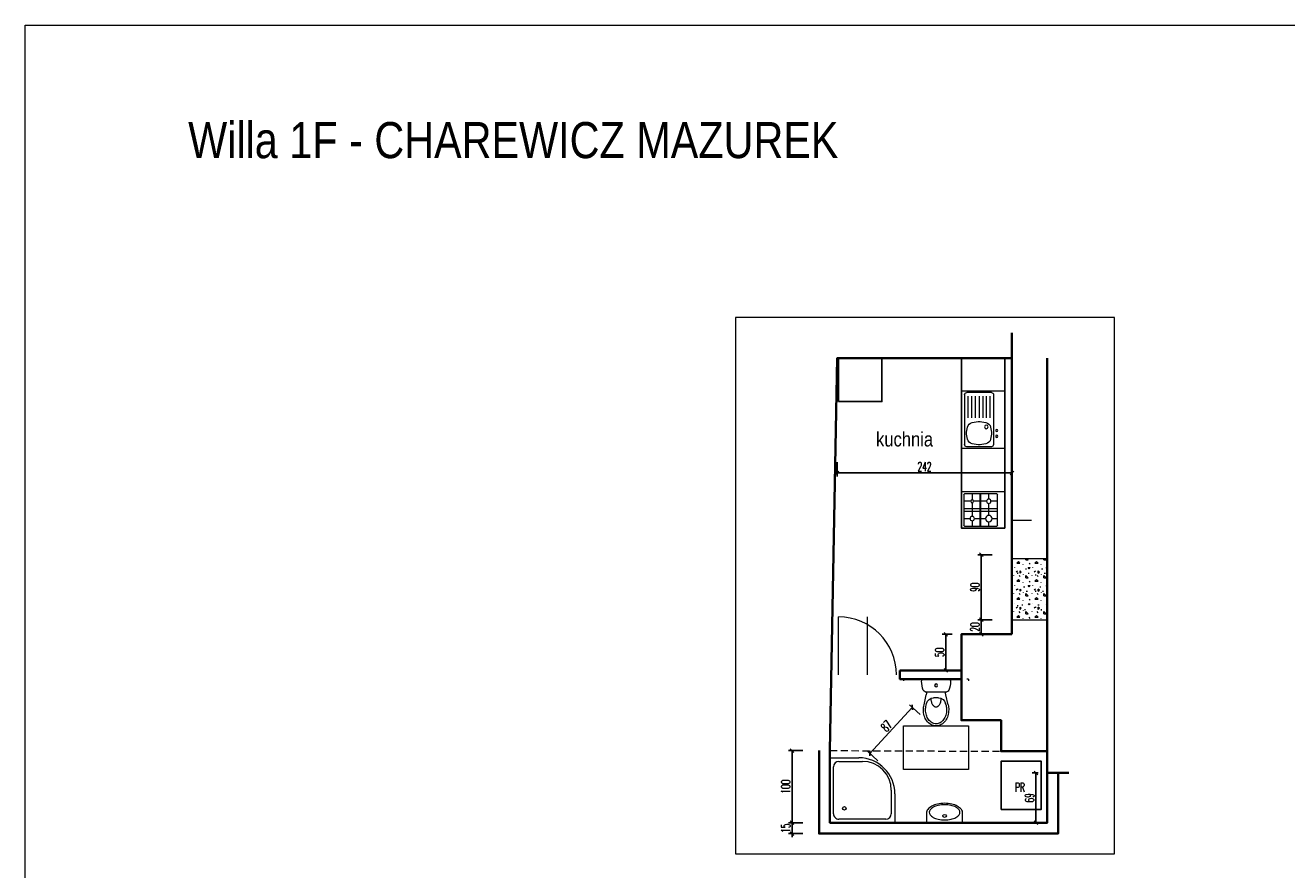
# Model space of a CAD drawing. Extents: x 33706 to 249013, y -74890 to 17912.
# Tile 37 of 256: x 65165 to 66911, y 15856 to 17025. Entities that reach past the tile are written whole.
import ezdxf
from ezdxf.lldxf.tags import DXFTag

# ---------------------------------------------------------------- set-up
doc = ezdxf.new("R2010")
doc.units = 0
doc.header["$MEASUREMENT"] = 0
doc.linetypes.add('1.0_0.5', pattern=[1.5, 1, -0.5])
doc.layers.add('__LT_konstrukcja', color=12, linetype='Continuous')
for name, color, linetype, lineweight in [('_stolarka', 1, 'Continuous', 13), ('A-ARM', 1, 'Continuous', 15), ('wymiar', 3, 'Continuous', 13)]:
    doc.layers.add(name, color=color, linetype=linetype, lineweight=lineweight)
doc.styles.add('Arial narrow', font='ARIALN.TTF')
doc.styles.add('SIMPLEX', font='SIMPLEX.shx', dxfattribs={"width": 0.6})
tags = doc.linetypes.add('HIDDEN', pattern=[0.375, 0.25, -0.125]).pattern_tags.tags
tags[6:7] = [DXFTag(74, 4), DXFTag(75, 0), DXFTag(340, '0'), DXFTag(46, 1.0), DXFTag(50, 0.0), DXFTag(44, 0.0), DXFTag(45, 0.0)]
tags[4:5] = [DXFTag(74, 4), DXFTag(75, 0), DXFTag(340, '0'), DXFTag(46, 1.0), DXFTag(50, 0.0), DXFTag(44, 0.0), DXFTag(45, 0.0)]
doc.dimstyles.new('1-50 cm', dxfattribs={"dimscale": 0.5, "dimtxt": 25, "dimasz": 10, "dimexe": 10, "dimexo": 25, "dimgap": 5, "dimtad": 1, "dimdec": 0, "dimdsep": 46, "dimtxsty": 'SIMPLEX', "dimblk": 'OBLIQUE', "dimcen": 0, "dimadec": 1, "dimazin": 0, "dimtfac": 0.028571, "dimtdec": 1, "dimtix": 1, "dimtmove": 1, "dimatfit": 2, "dimldrblk": 'DOT', "dimfxl": 30, "dimfxlon": 1, "dimtolj": 1, "dimlwe": -1, "dimarcsym": 0})

# ---------------------------------------------------------------- blocks, each defined once
blk = doc.blocks.new('wc')
at = {"layer": 'A-ARM', "color": 0}
for p, q in [((-16.7, 35.7), (-13.5, 21.9)), ((-13.8, 36.4), (-13.2, 33.7)), ((13.8, 36.4), (13.2, 33.7)), ((16.7, 35.7), (13.5, 21.9)), ((-15, 17.5), (15, 17.5)), ((3.4, 26), (-3.4, 26)), ((17.1, 0), (-17.1, 0))]:
    blk.add_line(p, q, dxfattribs=at)
at = {"layer": 'A-ARM', "color": 0, "linetype": 'HIDDEN', "lineweight": 13, "ltscale": 50}
blk.add_lwpolyline([(45, 65), (45, 125), (-45, 125), (-45, 65)], close=True, dxfattribs=at)
at = {"layer": 'A-ARM', "color": 0}
for points in [[(17.5, 42.5, 0.072039), (16.3, 50.8, 0.083339), (12.9, 57.8, 0.106661), (7.1, 63.1, 0.132138), (0, 65, 0.132138), (-7.1, 63.1, 0.106661), (-12.9, 57.8, 0.083339), (-16.3, 50.8, 0.072039), (-17.5, 42.5, 0.05824), (-16.7, 35.7, 0.083339)], [(14.5, 42.5, 0.072039), (13.4, 50, 0.083339), (10.5, 56, 0.106661), (5.6, 60.5, 0.132138), (0, 62, 0.132138), (-5.6, 60.5, 0.106661), (-10.5, 56, 0.083339), (-13.4, 50, 0.072039), (-14.5, 42.5, 0.05824), (-13.8, 36.4, 0.05824)], [(6.8, 26.6, 0.047502), (6.3, 31.2, 0.067446), (4.8, 35.2, 0.105232), (2.3, 38.2, 0.168531), (0, 39, 0.168531), (-2.3, 38.2, 0.105232), (-4.8, 35.2, 0.067446), (-6.3, 31.2, 0.047502), (-6.8, 26.6, 0.053598)], [(13.8, 36.4, 0.05824), (14.5, 42.5, 0.05824)], [(16.7, 35.7, 0.05824), (17.5, 42.5, 0.072039)]]:
    blk.add_lwpolyline(points, format="xyb", dxfattribs=at)
at = {"layer": 'A-ARM', "color": 0, "linetype": 'HIDDEN', "lineweight": 13, "ltscale": 50}
for points in [[(-45, 0), (-45, 2.5)], [(-42.5, 0), (-45, 0)], [(45, 0), (42.5, 0)], [(45, 0), (45, 2.5)]]:
    blk.add_lwpolyline(points, dxfattribs=at)
at = {"layer": 'A-ARM', "color": 0}
blk.add_circle((0, 8.8), 1.96, dxfattribs=at)
for centre, radius, start, end in [((-15, 14.5), 3, 90, 159.6583), ((-33, 17.4), 20, 0.3283, 13.0047), ((-3.4, 36), 10, 193.0047, 270), ((3.4, 36), 10, 270, 346.9953), ((33, 17.4), 20, 166.9953, 179.6717), ((15, 14.5), 3, 20.3417, 90), ((16.9, 2.7), 37, 159.6583, 179.4624), ((-17.1, 3), 3, 179.4624, 270), ((17.1, 3), 3, 270, 0.5376), ((-16.9, 2.7), 37, 0.5376, 20.3417)]:
    blk.add_arc(centre, radius, start, end, dxfattribs=at)
blk = doc.blocks.new('_arm_brodzik owal 90')
at = {"layer": 'A-ARM', "color": 0}
for p, q in [((-40, 90), (0, 90)), ((0, 90), (0, 0)), ((-45, 85), (-12.5, 85)), ((-5, 77.5), (-5, 12.5)), ((-90, 0), (-90, 40)), ((-85, 12.5), (-85, 45)), ((0, 0), (-90, 0)), ((-12.5, 5), (-77.5, 5))]:
    blk.add_line(p, q, dxfattribs=at)
blk.add_circle((-20, 20), 2.5, dxfattribs=at)
for centre, radius, start, end in [((-40, 40), 50, 90, 180), ((-45, 45), 40, 90, 180), ((-12.5, 77.5), 7.5, 0, 90), ((-77.5, 12.5), 7.5, 180, 270), ((-12.5, 12.5), 7.5, 270, 0)]:
    blk.add_arc(centre, radius, start, end, dxfattribs=at)
blk = doc.blocks.new('_arm_umywalka')
at = {"layer": 'A-ARM', "color": 0}
for p, q in [((-20, 13.5), (-20, 0)), ((-20, 0), (20, 0)), ((20, 0), (20, 13.5))]:
    blk.add_line(p, q, dxfattribs=at)
blk.add_lwpolyline([(20, 13.5, 0.138474), (18.6, 18.4, 0.107069), (14.1, 23, 0.080452), (8, 25.9, 0.068264), (0, 27, 0.068264), (-8, 25.9, 0.080452), (-14.1, 23, 0.107069), (-18.6, 18.4, 0.138474), (-20, 13.5, 0.138474)], format="xyb", dxfattribs=at)
blk.add_lwpolyline([(-17, 14.5, 0.138474), (-16.1, 11.2, 0.107069), (-12.5, 7.4, 0.080452), (-7.1, 5, 0.068264), (0, 4, 0.068264), (7.1, 5, 0.080452), (12.5, 7.4, 0.107069), (16.1, 11.2, 0.138474), (17, 14.5, 0.138474), (16.1, 17.8, 0.107069), (12.5, 21.6, 0.080452), (7.1, 24, 0.068264), (0, 25, 0.068264), (-7.1, 24, 0.080452), (-12.5, 21.6, 0.107069), (-16.1, 17.8, 0.138474)], format="xyb", close=True, dxfattribs=at)
blk.add_circle((0, 9.5), 2, dxfattribs=at)
blk = doc.blocks.new('_OBLIQUE')
at = {"color": 0, "linetype": 'ByBlock', "lineweight": -2}
for p, q in [((-0.5, -0.5), (0.5, 0.5)), ((0, 0), (0, 0))]:
    blk.add_line(p, q, dxfattribs=at)
blk = doc.blocks.new('*D10720')
at = {"layer": '__LT_konstrukcja', "color": 0, "lineweight": -2, "ltscale": 50}
blk.add_line((66392.8, 16080.6), (66334.1, 16016.9), dxfattribs=at)
at = {"layer": '__LT_konstrukcja', "color": 0, "ltscale": 50}
for p, q in [((66403.7, 16070.5), (66389.2, 16083.9)), ((66345, 16006.8), (66330.4, 16020.3))]:
    blk.add_line(p, q, dxfattribs=at)
at = {"layer": 'DEFPOINTS', "color": 0, "lineweight": 18, "ltscale": 50}
for p in [(66412.9, 16062), (66334.1, 16016.9), (66354.2, 15998.4)]:
    blk.add_point(p, dxfattribs=at)
at = {"layer": '__LT_konstrukcja', "color": 0, "lineweight": -2, "ltscale": 50, "xscale": 5, "yscale": 5, "zscale": 5}
for p, rotation in [((66392.8, 16080.6), 47.2959711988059), ((66334.1, 16016.9), 227.2959711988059)]:
    blk.add_blockref('_OBLIQUE', p, dxfattribs=dict(at, rotation=rotation))
at = {"layer": '__LT_konstrukcja', "color": 0, "lineweight": 18, "ltscale": 50, "insert": (66357, 16054.7), "char_height": 12.5, "attachment_point": 5, "rotation": 47.296, "style": 'SIMPLEX'}
blk.add_mtext('\\A1;87', dxfattribs=at)
blk = doc.blocks.new('_Dot')
at = {"color": 0, "lineweight": -2}
blk.add_line((-0.5, 0), (-1, 0), dxfattribs=at)
at = {"color": 0, "const_width": 0.5}
blk.add_lwpolyline([(-0.25, 0, 1), (0.25, 0, 1)], format="xyb", close=True, dxfattribs=at)
blk = doc.blocks.new('*D10721')
at = {"layer": '__LT_konstrukcja', "color": 0, "ltscale": 50}
for p, q in [((66241.5, 16020.8), (66221.5, 16020.8)), ((66241.5, 15920.8), (66221.5, 15920.8))]:
    blk.add_line(p, q, dxfattribs=at)
at = {"layer": '__LT_konstrukcja', "color": 0, "lineweight": -2, "ltscale": 50}
blk.add_line((66226.5, 16020.8), (66226.5, 15920.8), dxfattribs=at)
at = {"layer": 'DEFPOINTS', "color": 0, "lineweight": 18, "ltscale": 50}
for p in [(66278.8, 16020.8), (66226.5, 15920.8), (66278.8, 15920.8)]:
    blk.add_point(p, dxfattribs=at)
at = {"layer": '__LT_konstrukcja', "color": 0, "lineweight": -2, "ltscale": 50, "xscale": 5, "yscale": 5, "zscale": 5}
for p, rotation in [((66226.5, 16020.8), 90.00001125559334), ((66226.5, 15920.8), 270.0000112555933)]:
    blk.add_blockref('_OBLIQUE', p, dxfattribs=dict(at, rotation=rotation))
at = {"layer": '__LT_konstrukcja', "color": 0, "lineweight": 18, "ltscale": 50, "insert": (66217.7, 15970.8), "char_height": 12.5, "attachment_point": 5, "rotation": 90, "style": 'SIMPLEX'}
blk.add_mtext('\\A1;100', dxfattribs=at)
blk = doc.blocks.new('*D10722')
at = {"layer": '__LT_konstrukcja', "color": 0, "ltscale": 50}
for p, q in [((66567.3, 15989.8), (66559, 15989.8)), ((66567.3, 15920.8), (66559, 15920.8))]:
    blk.add_line(p, q, dxfattribs=at)
at = {"layer": '__LT_konstrukcja', "color": 0, "lineweight": -2, "ltscale": 50}
blk.add_line((66564, 15989.8), (66564, 15920.8), dxfattribs=at)
at = {"layer": 'DEFPOINTS', "color": 0, "lineweight": 18, "ltscale": 50}
for p in [(66579.8, 15989.8), (66564, 15920.8), (66579.8, 15920.8)]:
    blk.add_point(p, dxfattribs=at)
at = {"layer": '__LT_konstrukcja', "color": 0, "lineweight": -2, "ltscale": 50, "xscale": 5, "yscale": 5, "zscale": 5}
for p, rotation in [((66564, 15989.8), 90), ((66564, 15920.8), 270)]:
    blk.add_blockref('_OBLIQUE', p, dxfattribs=dict(at, rotation=rotation))
at = {"layer": '__LT_konstrukcja', "color": 0, "lineweight": 18, "ltscale": 50, "insert": (66555.2, 15955.3), "char_height": 12.5, "attachment_point": 5, "rotation": 90, "style": 'SIMPLEX'}
blk.add_mtext('\\A1;69', dxfattribs=at)
blk = doc.blocks.new('*D10727')
at = {"layer": '__LT_konstrukcja', "color": 0, "ltscale": 50}
for p, q in [((66241.5, 15920.8), (66221.5, 15920.8)), ((66241.5, 15905.8), (66221.5, 15905.8))]:
    blk.add_line(p, q, dxfattribs=at)
at = {"layer": '__LT_konstrukcja', "color": 0, "lineweight": -2, "ltscale": 50}
for p, q in [((66226.5, 15920.8), (66226.5, 15925.8)), ((66226.5, 15920.8), (66226.5, 15905.8)), ((66226.5, 15905.8), (66226.5, 15900.8))]:
    blk.add_line(p, q, dxfattribs=at)
at = {"layer": 'DEFPOINTS', "color": 0, "lineweight": 18, "ltscale": 50}
for p in [(66278.8, 15920.8), (66226.5, 15905.8), (66263.8, 15905.8)]:
    blk.add_point(p, dxfattribs=at)
at = {"layer": '__LT_konstrukcja', "color": 0, "lineweight": -2, "ltscale": 50, "xscale": 5, "yscale": 5, "zscale": 5}
for p, rotation in [((66226.5, 15920.8), 270.0000121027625), ((66226.5, 15905.8), 90.00001210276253)]:
    blk.add_blockref('_OBLIQUE', p, dxfattribs=dict(at, rotation=rotation))
at = {"layer": '__LT_konstrukcja', "color": 0, "lineweight": 18, "ltscale": 50, "insert": (66217.7, 15913.3), "char_height": 12.5, "attachment_point": 5, "rotation": 90, "style": 'SIMPLEX'}
blk.add_mtext('\\A1;15', dxfattribs=at)
blk = doc.blocks.new('*D10719')
at = {"layer": '__LT_konstrukcja', "color": 0, "ltscale": 50}
for p, q in [((66503.4, 16291.8), (66483.4, 16291.8)), ((66503.4, 16201.8), (66483.4, 16201.8))]:
    blk.add_line(p, q, dxfattribs=at)
at = {"layer": '__LT_konstrukcja', "color": 0, "lineweight": -2, "ltscale": 50}
blk.add_line((66488.4, 16201.8), (66488.4, 16291.8), dxfattribs=at)
at = {"layer": 'DEFPOINTS', "color": 0, "lineweight": 18, "ltscale": 50}
for p in [(66488.4, 16291.8), (66530.8, 16291.8), (66530.8, 16201.8)]:
    blk.add_point(p, dxfattribs=at)
at = {"layer": '__LT_konstrukcja', "color": 0, "lineweight": -2, "ltscale": 50, "xscale": 5, "yscale": 5, "zscale": 5}
for p, rotation in [((66488.4, 16291.8), 90), ((66488.4, 16201.8), 270)]:
    blk.add_blockref('_OBLIQUE', p, dxfattribs=dict(at, rotation=rotation))
at = {"layer": '__LT_konstrukcja', "color": 0, "lineweight": 18, "ltscale": 50, "insert": (66479.6, 16246.8), "char_height": 12.5, "attachment_point": 5, "rotation": 90, "style": 'SIMPLEX'}
blk.add_mtext('\\A1;90', dxfattribs=at)
blk = doc.blocks.new('dr100_uniwersalne')
at = {"layer": '_stolarka', "color": 0, "linetype": 'ByBlock', "ltscale": 50}
blk.add_line((50, 0), (50, 100), dxfattribs=at)
blk.add_lwpolyline([(0, 0), (0, 100)], dxfattribs=at)
blk.add_arc((0, 0), 100, 0, 90, dxfattribs=at)
blk = doc.blocks.new('*D10723')
at = {"layer": '__LT_konstrukcja', "color": 0, "ltscale": 50}
for p, q in [((66503.4, 16201.8), (66483.4, 16201.8)), ((66503.4, 16181.8), (66483.4, 16181.8))]:
    blk.add_line(p, q, dxfattribs=at)
at = {"layer": '__LT_konstrukcja', "color": 0, "lineweight": -2, "ltscale": 50}
blk.add_line((66488.4, 16181.8), (66488.4, 16201.8), dxfattribs=at)
at = {"layer": 'DEFPOINTS', "color": 0, "lineweight": 18, "ltscale": 50}
for p in [(66488.4, 16201.8), (66530.8, 16201.8), (66530.8, 16181.8)]:
    blk.add_point(p, dxfattribs=at)
at = {"layer": '__LT_konstrukcja', "color": 0, "lineweight": -2, "ltscale": 50, "xscale": 5, "yscale": 5, "zscale": 5}
for p, rotation in [((66488.4, 16201.8), 90), ((66488.4, 16181.8), 270)]:
    blk.add_blockref('_OBLIQUE', p, dxfattribs=dict(at, rotation=rotation))
at = {"layer": '__LT_konstrukcja', "color": 0, "lineweight": 18, "ltscale": 50, "insert": (66479.6, 16191.8), "char_height": 12.5, "attachment_point": 5, "rotation": 90, "style": 'SIMPLEX'}
blk.add_mtext('\\A1;20', dxfattribs=at)
blk = doc.blocks.new('_arm_kuchenka')
at = {"layer": 'A-ARM'}
for p, q in [((0, 60), (50, 60)), ((0, 0), (0, 60)), ((2.5, 11), (2.5, 55.5)), ((3.5, 56.5), (46.5, 56.5)), ((13, 47), (13, 56.5)), ((23.5, 10), (23.5, 56.5)), ((26.5, 56.5), (26.5, 10)), ((37, 56.5), (37, 48)), ((47.5, 55.5), (47.5, 11)), ((50, 60), (50, 5)), ((2.5, 45), (11, 45)), ((13, 25), (13, 43)), ((15, 45), (34, 45)), ((37, 42), (37, 26.5)), ((40, 45), (47.5, 45)), ((47.5, 34), (2.5, 34)), ((2.5, 33.5), (47.5, 33.5)), ((10, 22), (2.5, 22)), ((13, 10), (13, 19)), ((32.5, 22), (16, 22)), ((37, 17.5), (37, 10)), ((47.5, 22), (41.5, 22)), ((50, 0), (0, 0)), ((46.5, 10), (3.5, 10)), ((50, 5), (50, 0)), ((50, 5), (50, 5))]:
    blk.add_line(p, q, dxfattribs=at)
for centre, radius in [((13, 45), 2), ((37, 45), 3), ((13, 22), 3), ((37, 22), 4.5)]:
    blk.add_circle(centre, radius, dxfattribs=at)
for centre, start, end in [((3.5, 55.5), 90, 180), ((46.5, 55.5), 0, 90), ((3.5, 11), 180, 270), ((46.5, 11), 270, 0)]:
    blk.add_arc(centre, 1, start, end, dxfattribs=at)
blk = doc.blocks.new('_arm_zlewozmywak 1-kom')
at = {"layer": 'A-ARM'}
for p, q in [((80, 60), (0, 60)), ((0, 60), (0, 0)), ((80, 0), (80, 60)), ((2.5, 41.5), (2.5, 7.5)), ((74.5, 44.5), (5.5, 44.5)), ((19.8, 41.7), (13, 40.5)), ((29.5, 40.5), (22.7, 41.7)), ((72.5, 39.5), (42.5, 39.5)), ((77.5, 41.5), (77.5, 7.5)), ((6.6, 34), (5.2, 25.8)), ((5.2, 23.2), (6.6, 15)), ((37.3, 25.8), (35.9, 34)), ((35.9, 15), (37.3, 23.2)), ((36.2, 32.6), (36.2, 32.6)), ((72.5, 34.5), (42.5, 34.5)), ((72.5, 29.5), (42.5, 29.5)), ((72.5, 24.5), (42.5, 24.5)), ((42.5, 19.5), (72.5, 19.5)), ((0, 0), (80, 0)), ((74.5, 4.5), (5.5, 4.5)), ((13, 8.5), (19.8, 7.3)), ((22.7, 7.3), (29.5, 8.5)), ((42.5, 14.5), (72.5, 14.5)), ((42.5, 9.5), (72.5, 9.5))]:
    blk.add_line(p, q, dxfattribs=at)
for centre, radius in [((17, 49), 1.5), ((25, 49), 1.5), ((30, 34.5), 2.5)]:
    blk.add_circle(centre, radius, dxfattribs=at)
for centre, radius, start, end in [((5.5, 41.5), 3, 90, 180), ((14.5, 32.6), 8, 100.3048, 170.5377), ((21.2, 33.9), 8, 79.6952, 100.3048), ((28, 32.6), 8, 9.4623, 79.6952), ((74.5, 41.5), 3, 0, 90), ((13.1, 24.5), 8, 170.5377, 189.4623), ((28.3, 31.2), 8, 9.4601, 9.4623), ((29.4, 24.5), 8, 350.5377, 9.4623), ((5.5, 7.5), 3, 180, 270), ((14.5, 16.4), 8, 189.4623, 259.6952), ((21.2, 15.1), 8, 259.6952, 280.3048), ((28, 16.4), 8, 280.3048, 350.5377), ((74.5, 7.5), 3, 270, 0)]:
    blk.add_arc(centre, radius, start, end, dxfattribs=at)
blk = doc.blocks.new('*D10725')
at = {"layer": '__LT_konstrukcja', "color": 0, "ltscale": 50}
for p, q in [((66288.8, 16420.1), (66288.8, 16400.1)), ((66530.8, 16420.1), (66530.8, 16400.1))]:
    blk.add_line(p, q, dxfattribs=at)
at = {"layer": '__LT_konstrukcja', "color": 0, "lineweight": -2, "ltscale": 50}
blk.add_line((66288.8, 16405.1), (66530.8, 16405.1), dxfattribs=at)
at = {"layer": 'DEFPOINTS', "color": 0, "lineweight": 18, "ltscale": 50}
for p in [(66288.8, 16563.8), (66530.8, 16563.8), (66530.8, 16405.1)]:
    blk.add_point(p, dxfattribs=at)
at = {"layer": '__LT_konstrukcja', "color": 0, "lineweight": -2, "ltscale": 50, "xscale": 5, "yscale": 5, "zscale": 5, "rotation": 180}
blk.add_blockref('_OBLIQUE', (66288.8, 16405.1), dxfattribs=at)
at = {"layer": '__LT_konstrukcja', "color": 0, "lineweight": -2, "ltscale": 50, "xscale": 5, "yscale": 5, "zscale": 5}
blk.add_blockref('_OBLIQUE', (66530.8, 16405.1), dxfattribs=at)
at = {"layer": '__LT_konstrukcja', "color": 0, "lineweight": 18, "ltscale": 50, "insert": (66409.8, 16413.9), "char_height": 12.5, "attachment_point": 5, "style": 'SIMPLEX'}
blk.add_mtext('\\A1;242', dxfattribs=at)
blk = doc.blocks.new('*D10729')
at = {"layer": '__LT_konstrukcja', "color": 0, "ltscale": 50}
for p, q in [((66448.3, 16181.8), (66434.3, 16181.8)), ((66448.3, 16131.8), (66434.3, 16131.8))]:
    blk.add_line(p, q, dxfattribs=at)
at = {"layer": '__LT_konstrukcja', "color": 0, "lineweight": -2, "ltscale": 50}
blk.add_line((66439.3, 16181.8), (66439.3, 16131.8), dxfattribs=at)
at = {"layer": 'DEFPOINTS', "color": 0, "lineweight": 18, "ltscale": 50}
for p in [(66460.8, 16181.8), (66439.3, 16131.8), (66460.8, 16131.8)]:
    blk.add_point(p, dxfattribs=at)
at = {"layer": '__LT_konstrukcja', "color": 0, "lineweight": -2, "ltscale": 50, "xscale": 5, "yscale": 5, "zscale": 5}
for p, rotation in [((66439.3, 16181.8), 90), ((66439.3, 16131.8), 270)]:
    blk.add_blockref('_OBLIQUE', p, dxfattribs=dict(at, rotation=rotation))
at = {"layer": '__LT_konstrukcja', "color": 0, "lineweight": 18, "ltscale": 50, "insert": (66430.6, 16156.8), "char_height": 12.5, "attachment_point": 5, "rotation": 90, "style": 'SIMPLEX'}
blk.add_mtext('\\A1;50', dxfattribs=at)

msp = doc.modelspace()

# ---------------------------------------------------------------- hatches: boundary and pattern name
at = {"layer": '__LT_konstrukcja', "lineweight": 18, "ltscale": 50}
h = msp.add_hatch(dxfattribs=at)
h.set_pattern_fill('CONCRE', color=8, scale=25, style=0)
h.set_pattern_definition([(0, (0, 1910), (25, 25), [3.125, -21.875]), (90, (0, 1910), (-25, 25), [3.125, -21.875]), (135, (3.125, 1910), (-25, 0), [4.4194175, -30.9359225]), (0, (3.125, 1924.062), (25, 25), [3.125, -21.875]), (45, (4.688, 1922.5), (0, 25), [2.2097075, -33.14563]), (135, (4.688, 1922.5), (-25, 0), [2.2097075, -33.14563]), (0, (12.5, 1930.312), (25, 25), [4.4194175, -20.5805825]), (45, (12.5, 1930.312), (0, 25), [3.125, -32.23034]), (135, (16.92, 1930.312), (-25, 0), [3.125, -32.23034]), (90, (17.188, 1916.25), (-25, 25), [3.125, -21.875]), (45, (17.188, 1916.25), (0, 25), [2.2097075, -33.14563]), (135, (18.75, 1917.812), (-25, 0), [2.2097075, -33.14563]), (0, (3.125, 1916.25), (25, 25), [1.5625, -20.9375]), (0, (21.875, 1922.5), (25, 25), [1.5625, -20.9375]), (90, (14.062, 1925.625), (-25, 25), [1.5625, -20.9375]), (135, (17.188, 1911.562), (-25, 0), [2.2097075, -33.14563]), (135, (6.25, 1928.75), (-25, 0), [2.2097075, -33.14563]), (45, (11.719, 1918.203), (0, 25), [2.2097075, -33.14563]), (90, (8.594, 1913.125), (-25, 25), [0.390625, -24.609375]), (90, (9.766, 1923.672), (-25, 25), [0.390625, -24.609375]), (90, (21.484, 1927.969), (-25, 25), [0.390625, -24.609375]), (90, (21.875, 1914.688), (-25, 25), [0.390625, -24.609375])])
h.paths.add_polyline_path([(66530.8, 16286.8), (66530.8, 16201.8), (66579.8, 16201.8), (66579.8, 16286.8)])

# ---------------------------------------------------------------- linework, layer by layer
msp.add_line((66530.8, 16339.8), (66557.8, 16339.8), dxfattribs=at)
at = {"layer": '__LT_konstrukcja', "color": 8, "lineweight": 18, "ltscale": 50}
for p, q in [((66530.8, 16286.8), (66580.8, 16286.8)), ((66530.8, 16201.8), (66580.8, 16201.8))]:
    msp.add_line(p, q, dxfattribs=at)
at = {"layer": '__LT_konstrukcja', "linetype": '1.0_0.5', "lineweight": 18, "ltscale": 10}
msp.add_line((66278.8, 16020.8), (66515.8, 16019.8), dxfattribs=at)
at = {"layer": '__LT_konstrukcja', "lineweight": 18, "ltscale": 50}
for points in [[(65164.8, 17024.8), (68657.8, 17024.8), (68657.8, 12299.5), (65164.8, 12299.5)], [(66147.9, 15877.9), (66672.9, 15877.9), (66672.9, 16620.4), (66147.9, 16620.4)]]:
    msp.add_lwpolyline(points, close=True, dxfattribs=at)
msp.add_lwpolyline([(66530.8, 16563.8), (66530.8, 16339.8)], dxfattribs=at)
at = {"layer": 'A-ARM', "lineweight": 25, "ltscale": 50}
for points in [[(66290.8, 16503.8), (66350.8, 16503.8), (66350.8, 16563.8), (66290.8, 16563.8)], [(66460.8, 16563.8), (66520.8, 16563.8), (66520.8, 16328.8), (66460.8, 16328.8)], [(66516.1, 15939.2), (66571.1, 15939.2), (66571.1, 16006.2), (66516.1, 16006.2)]]:
    msp.add_lwpolyline(points, close=True, dxfattribs=at)
at = {"layer": 'wymiar', "lineweight": 40, "ltscale": 50}
for points in [[(66278.8, 16020.8), (66288.8, 16563.8), (66530.8, 16563.8), (66530.8, 16598.8)], [(66530.8, 16563.8), (66530.8, 16181.8)], [(66579.8, 16563.8), (66579.8, 16019.8)], [(66530.8, 16181.8), (66460.8, 16181.8), (66460.8, 16062.8), (66515.8, 16062.8), (66515.8, 16019.8), (66579.8, 16019.8), (66579.8, 15989.8), (66609.8, 15989.8)]]:
    msp.add_lwpolyline(points, dxfattribs=at)
at = {"layer": 'wymiar', "color": 12, "lineweight": 35, "ltscale": 50}
msp.add_lwpolyline([(66375.8, 16131.8), (66460.8, 16131.8), (66460.8, 16119.8), (66375.8, 16119.8)], close=True, dxfattribs=at)
for points in [[(66594.8, 15989.8), (66594.8, 15905.8), (66263.8, 15905.8), (66263.8, 16020.8)], [(66579.8, 15989.8), (66579.8, 15920.8), (66278.8, 15920.8), (66278.8, 16020.8)]]:
    msp.add_lwpolyline(points, dxfattribs=at)

# ---------------------------------------------------------------- block references
at = {"layer": '_stolarka', "lineweight": 35, "xscale": 0.8, "yscale": 0.8, "zscale": 0.8, "rotation": 359.9999999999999}
msp.add_blockref('dr100_uniwersalne', (66290.9, 16125.8), dxfattribs=at)
at = {"layer": 'A-ARM', "xscale": -1}
for name, p, rotation in [('_arm_zlewozmywak 1-kom', (66460.8, 16438.8), 270.0000000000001), ('wc', (66425.8, 16119.8), 179.9999999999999)]:
    msp.add_blockref(name, p, dxfattribs=dict(at, rotation=rotation))
at = {"layer": 'A-ARM', "lineweight": 18, "ltscale": 50, "xscale": -1, "rotation": 89.99999999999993}
msp.add_blockref('_arm_kuchenka', (66520.8, 16378.8), dxfattribs=at)
at = {"layer": 'A-ARM', "lineweight": 25, "ltscale": 50, "zscale": 0.9, "rotation": 269.9999999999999}
msp.add_blockref('_arm_brodzik owal 90', (66278.8, 15920.8), dxfattribs=at)
at = {"layer": 'A-ARM', "xscale": 1.25}
msp.add_blockref('_arm_umywalka', (66437.6, 15920.8), dxfattribs=at)

# ---------------------------------------------------------------- texts
at = {"layer": 'A-ARM', "lineweight": 25, "ltscale": 50, "style": 'Arial narrow'}
msp.add_text('Willa 1F - CHAREWICZ MAZUREK ', height=50, dxfattribs=at).set_placement((65390.4, 16840.8))
at = {"layer": 'A-ARM', "lineweight": 25, "ltscale": 50, "insert": (66342.7, 16461.7), "char_height": 20, "width": 184.332, "attachment_point": 1, "style": 'Arial narrow'}
msp.add_mtext('kuchnia', dxfattribs=at)
at = {"layer": 'A-ARM', "lineweight": 25, "ltscale": 50, "insert": (66541.9, 15970), "char_height": 12.5, "attachment_point": 5, "style": 'SIMPLEX'}
msp.add_mtext('{\\A1;PR}', dxfattribs=at)

# ---------------------------------------------------------------- dimensions: what is measured, and where the dimension line sits
at = {"layer": '__LT_konstrukcja', "lineweight": 18, "ltscale": 50}
for p1, p2, distance, picture, middle in [((66288.8, 16563.8), (66530.8, 16563.8), -158.7, '*D10725', (66409.8, 16413.9)), ((66412.9, 16062), (66354.2, 15998.4), -27.3, '*D10720', (66357, 16054.7)), ((66278.8, 16020.8), (66278.8, 15920.8), -52.4, '*D10721', (66217.7, 15970.8)), ((66579.8, 15989.8), (66579.8, 15920.8), -15.8, '*D10722', (66555.2, 15955.3))]:
    dim = msp.add_aligned_dim(p1=p1, p2=p2, distance=distance, dimstyle='1-50 cm', dxfattribs=at)
    dim.commit()
    dim.dimension.update_dxf_attribs({"geometry": picture, "text_midpoint": middle})
for base, p1, p2, angle, picture, middle in [((66488.4, 16291.8), (66530.8, 16201.8), (66530.8, 16291.8), 90, '*D10719', (66479.6, 16246.8)), ((66488.4, 16201.8), (66530.8, 16181.8), (66530.8, 16201.8), 90, '*D10723', (66479.6, 16191.8)), ((66439.3, 16131.8), (66460.8, 16181.8), (66460.8, 16131.8), 90, '*D10729', (66430.6, 16156.8)), ((66226.5, 15905.8), (66278.8, 15920.8), (66263.8, 15905.8), 270, '*D10727', (66217.7, 15913.3))]:
    dim = msp.add_linear_dim(base=base, p1=p1, p2=p2, angle=angle, dimstyle='1-50 cm', dxfattribs=at)
    dim.commit()
    dim.dimension.update_dxf_attribs({"geometry": picture, "text_midpoint": middle})

doc.saveas('drawing.dxf')
